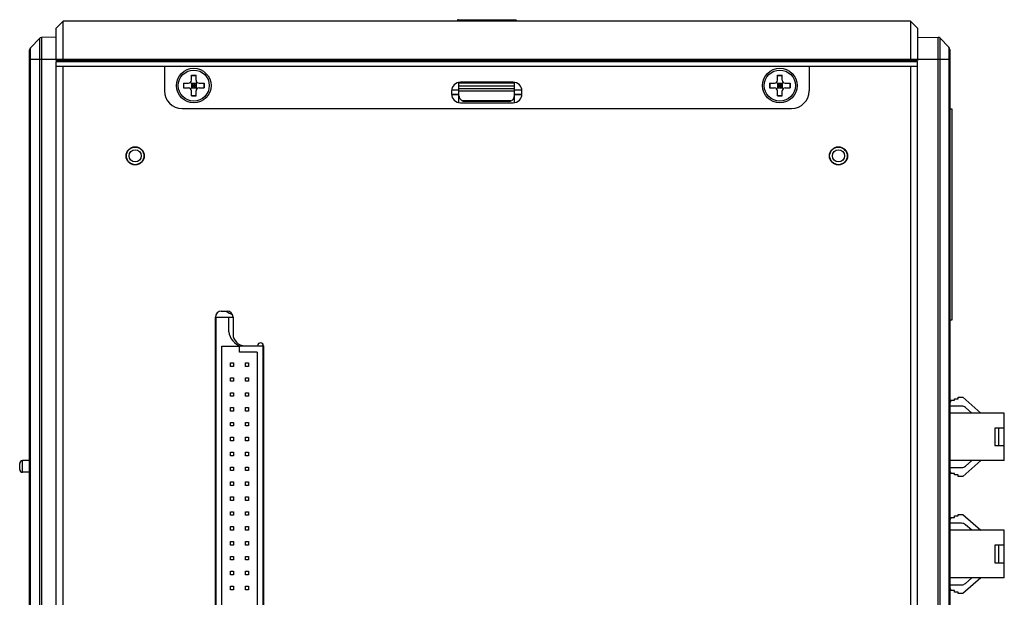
# Model space of a CAD drawing. Header units: millimetres. Extents: x 0 to 1189, y 0 to 841.
# Tile 6 of 6: x 789 to 957, y 443 to 542. Entities that reach past the tile are written whole.
import ezdxf

# ---------------------------------------------------------------- set-up
doc = ezdxf.new("R2010")
doc.units = ezdxf.units.MM
doc.header["$LTSCALE"] = 65.395
doc.layers.add('00_COMPONENTS', color=7, linetype='CONTINUOUS')

msp = doc.modelspace()

# ---------------------------------------------------------------- linework, layer by layer
at = {"layer": '00_COMPONENTS', "color": 7}
for p, q in [((795.229, 540.574), (796.429, 541.774)), ((796.429, 535.074), (796.429, 541.774)), ((941.029, 541.774), (796.429, 541.774)), ((863.729, 541.913), (863.729, 541.763)), ((863.929, 542.015), (873.529, 542.015)), ((873.729, 541.913), (873.729, 541.763)), ((941.029, 541.774), (941.029, 535.074)), ((942.229, 540.574), (941.029, 541.774)), ((795.229, 535.074), (795.229, 540.574)), ((942.229, 540.574), (942.229, 535.074)), ((790.869, 537.228), (792.387, 538.8)), ((795.229, 539.04), (792.73, 538.952)), ((942.229, 539.057), (945.725, 538.996)), ((946.073, 538.846), (947.586, 537.307)), ((790.729, 350.669), (790.729, 536.88)), ((947.729, 536.956), (947.729, 350.592)), ((795.229, 535.074), (942.229, 535.074)), ((795.229, 352.674), (795.229, 534.874)), ((795.229, 534.874), (942.229, 534.874)), ((796.229, 534.874), (796.229, 535.074)), ((796.329, 535.074), (796.329, 534.874)), ((941.129, 535.074), (941.129, 534.874)), ((941.229, 535.074), (941.229, 534.874)), ((942.229, 352.674), (942.229, 534.874)), ((795.229, 534.074), (942.229, 534.074)), ((796.429, 353.474), (796.429, 534.074)), ((813.729, 534.074), (813.729, 529.874)), ((923.729, 534.074), (923.729, 529.874)), ((941.029, 534.074), (941.029, 353.474)), ((816.979, 531.174), (816.979, 530.374)), ((816.979, 531.174), (817.829, 531.174)), ((817.006, 531.174), (817.006, 530.374)), ((818.182, 530.228), (819.275, 531.321)), ((818.182, 531.321), (819.275, 530.228)), ((818.329, 531.674), (818.329, 532.524)), ((818.329, 532.524), (819.129, 532.524)), ((818.329, 532.497), (819.129, 532.497)), ((818.329, 531.174), (818.329, 530.374)), ((818.329, 531.174), (819.129, 531.174)), ((818.729, 531.174), (818.729, 530.374)), ((819.129, 531.674), (819.129, 532.524)), ((819.129, 531.174), (819.129, 530.374)), ((819.629, 531.174), (820.479, 531.174)), ((820.452, 531.174), (820.452, 530.374)), ((820.479, 531.174), (820.479, 530.374)), ((863.979, 527.86), (863.979, 531.236)), ((863.979, 531.236), (873.479, 531.236)), ((873.229, 531.336), (864.229, 531.336)), ((873.479, 527.86), (873.479, 531.236)), ((916.979, 531.174), (916.979, 530.374)), ((916.979, 531.174), (917.829, 531.174)), ((917.006, 531.174), (917.006, 530.374)), ((918.182, 530.228), (919.275, 531.321)), ((918.182, 531.321), (919.275, 530.228)), ((918.329, 531.674), (918.329, 532.524)), ((918.329, 532.524), (919.129, 532.524)), ((918.329, 532.497), (919.129, 532.497)), ((918.329, 531.174), (918.329, 530.374)), ((918.329, 531.174), (919.129, 531.174)), ((918.729, 531.174), (918.729, 530.374)), ((919.129, 531.674), (919.129, 532.524)), ((919.129, 531.174), (919.129, 530.374)), ((919.629, 531.174), (920.479, 531.174)), ((920.452, 531.174), (920.452, 530.374)), ((920.479, 531.174), (920.479, 530.374)), ((816.979, 530.374), (817.829, 530.374)), ((818.329, 530.774), (819.129, 530.774)), ((818.329, 530.374), (819.129, 530.374)), ((818.329, 529.024), (818.329, 529.874)), ((819.129, 529.024), (819.129, 529.874)), ((819.629, 530.374), (820.479, 530.374)), ((862.729, 529.836), (862.729, 529.336)), ((874.729, 529.336), (874.729, 529.836)), ((916.979, 530.374), (917.829, 530.374)), ((918.329, 530.774), (919.129, 530.774)), ((918.329, 530.374), (919.129, 530.374)), ((918.329, 529.024), (918.329, 529.874)), ((919.129, 529.024), (919.129, 529.874)), ((919.629, 530.374), (920.479, 530.374)), ((818.329, 529.052), (819.129, 529.052)), ((818.329, 529.024), (819.129, 529.024)), ((864.229, 527.836), (873.229, 527.836)), ((872.367, 528.036), (865.086, 528.036)), ((918.329, 529.052), (919.129, 529.052)), ((918.329, 529.024), (919.129, 529.024)), ((816.729, 526.874), (920.729, 526.874)), ((948.129, 526.774), (947.729, 526.774)), ((948.129, 490.774), (948.129, 526.774)), ((823.429, 492.274), (824.429, 492.274)), ((822.429, 396.274), (822.429, 491.274)), ((822.529, 396.274), (822.529, 491.274)), ((822.529, 491.274), (825.429, 491.274)), ((824.712, 488.745), (824.712, 491.274)), ((825.429, 491.274), (825.429, 488.374)), ((947.729, 490.774), (948.129, 490.774)), ((823.529, 401.274), (823.529, 486.274)), ((823.529, 486.274), (826.529, 486.274)), ((826.529, 485.274), (826.529, 486.274)), ((830.529, 486.274), (826.763, 486.274)), ((827.429, 486.374), (829.629, 486.374)), ((830.529, 486.671), (830.529, 400.878)), ((830.629, 486.374), (830.629, 401.174)), ((829.529, 485.274), (826.529, 485.274)), ((829.529, 485.274), (829.529, 402.274)), ((825.009, 482.844), (825.009, 483.444)), ((825.009, 483.444), (825.509, 483.444)), ((825.509, 482.844), (825.009, 482.844)), ((825.509, 483.444), (825.509, 482.844)), ((827.549, 482.844), (827.549, 483.444)), ((827.549, 483.444), (828.049, 483.444)), ((828.049, 482.844), (827.549, 482.844)), ((828.049, 483.444), (828.049, 482.844)), ((825.009, 480.304), (825.009, 480.904)), ((825.009, 480.904), (825.509, 480.904)), ((825.509, 480.904), (825.509, 480.304)), ((827.549, 480.304), (827.549, 480.904)), ((827.549, 480.904), (828.049, 480.904)), ((828.049, 480.904), (828.049, 480.304)), ((825.509, 480.304), (825.009, 480.304)), ((828.049, 480.304), (827.549, 480.304)), ((825.009, 477.764), (825.009, 478.364)), ((825.009, 478.364), (825.509, 478.364)), ((825.509, 477.764), (825.009, 477.764)), ((825.509, 478.364), (825.509, 477.764)), ((827.549, 477.764), (827.549, 478.364)), ((827.549, 478.364), (828.049, 478.364)), ((828.049, 477.764), (827.549, 477.764)), ((828.049, 478.364), (828.049, 477.764)), ((948.528, 477.324), (949.128, 477.324)), ((948.528, 477.074), (948.528, 477.324)), ((949.128, 477.574), (949.928, 477.574)), ((949.128, 477.324), (949.128, 477.574)), ((949.928, 477.574), (953.029, 474.874)), ((825.009, 475.224), (825.009, 475.824)), ((825.009, 475.824), (825.509, 475.824)), ((825.509, 475.824), (825.509, 475.224)), ((827.549, 475.224), (827.549, 475.824)), ((827.549, 475.824), (828.049, 475.824)), ((828.049, 475.824), (828.049, 475.224)), ((947.729, 476.824), (947.928, 476.824)), ((949.753, 476.074), (947.729, 476.074)), ((947.928, 477.074), (948.528, 477.074)), ((947.928, 476.824), (947.928, 477.074)), ((951.506, 474.874), (950.41, 475.829)), ((825.509, 475.224), (825.009, 475.224)), ((828.049, 475.224), (827.549, 475.224)), ((957.029, 474.874), (947.729, 474.874)), ((957.029, 466.774), (957.029, 474.874)), ((825.009, 472.684), (825.009, 473.284)), ((825.009, 473.284), (825.509, 473.284)), ((825.509, 472.684), (825.009, 472.684)), ((825.509, 473.284), (825.509, 472.684)), ((827.549, 472.684), (827.549, 473.284)), ((827.549, 473.284), (828.049, 473.284)), ((828.049, 472.684), (827.549, 472.684)), ((828.049, 473.284), (828.049, 472.684)), ((957.029, 472.324), (955.429, 472.324)), ((955.429, 472.324), (955.429, 469.324)), ((956.029, 472.324), (956.029, 469.324)), ((825.009, 470.144), (825.009, 470.744)), ((825.009, 470.744), (825.509, 470.744)), ((825.509, 470.744), (825.509, 470.144)), ((827.549, 470.144), (827.549, 470.744)), ((827.549, 470.744), (828.049, 470.744)), ((828.049, 470.744), (828.049, 470.144)), ((825.509, 470.144), (825.009, 470.144)), ((828.049, 470.144), (827.549, 470.144)), ((955.429, 469.324), (957.029, 469.324)), ((825.009, 467.604), (825.009, 468.204)), ((825.009, 468.204), (825.509, 468.204)), ((825.509, 467.604), (825.009, 467.604)), ((825.509, 468.204), (825.509, 467.604)), ((827.549, 467.604), (827.549, 468.204)), ((827.549, 468.204), (828.049, 468.204)), ((828.049, 467.604), (827.549, 467.604)), ((828.049, 468.204), (828.049, 467.604)), ((789.029, 465.274), (789.029, 466.274)), ((790.729, 466.774), (789.529, 466.774)), ((825.009, 465.064), (825.009, 465.664)), ((825.009, 465.664), (825.509, 465.664)), ((825.509, 465.664), (825.509, 465.064)), ((827.549, 465.064), (827.549, 465.664)), ((827.549, 465.664), (828.049, 465.664)), ((828.049, 465.664), (828.049, 465.064)), ((957.029, 466.774), (947.729, 466.774)), ((947.729, 465.574), (949.753, 465.574)), ((953.029, 466.774), (949.928, 464.074)), ((950.41, 465.82), (951.506, 466.774)), ((790.729, 464.774), (789.529, 464.774)), ((825.509, 465.064), (825.009, 465.064)), ((828.049, 465.064), (827.549, 465.064)), ((947.928, 464.824), (947.729, 464.824)), ((947.928, 464.574), (947.928, 464.824)), ((948.528, 464.574), (947.928, 464.574)), ((948.528, 464.324), (948.528, 464.574)), ((949.128, 464.324), (948.528, 464.324)), ((949.128, 464.074), (949.128, 464.324)), ((949.928, 464.074), (949.128, 464.074)), ((825.009, 462.524), (825.009, 463.124)), ((825.009, 463.124), (825.509, 463.124)), ((825.509, 462.524), (825.009, 462.524)), ((825.509, 463.124), (825.509, 462.524)), ((827.549, 462.524), (827.549, 463.124)), ((827.549, 463.124), (828.049, 463.124)), ((828.049, 462.524), (827.549, 462.524)), ((828.049, 463.124), (828.049, 462.524)), ((825.009, 459.984), (825.009, 460.584)), ((825.009, 460.584), (825.509, 460.584)), ((825.509, 460.584), (825.509, 459.984)), ((827.549, 459.984), (827.549, 460.584)), ((827.549, 460.584), (828.049, 460.584)), ((828.049, 460.584), (828.049, 459.984)), ((825.509, 459.984), (825.009, 459.984)), ((828.049, 459.984), (827.549, 459.984)), ((825.009, 457.444), (825.009, 458.044)), ((825.009, 458.044), (825.509, 458.044)), ((825.509, 457.444), (825.009, 457.444)), ((825.509, 458.044), (825.509, 457.444)), ((827.549, 457.444), (827.549, 458.044)), ((827.549, 458.044), (828.049, 458.044)), ((828.049, 457.444), (827.549, 457.444)), ((828.049, 458.044), (828.049, 457.444)), ((947.928, 457.074), (948.528, 457.074)), ((947.928, 456.824), (947.928, 457.074)), ((948.528, 457.324), (949.128, 457.324)), ((948.528, 457.074), (948.528, 457.324)), ((949.128, 457.574), (949.928, 457.574)), ((949.128, 457.324), (949.128, 457.574)), ((949.928, 457.574), (953.029, 454.874)), ((825.009, 454.904), (825.009, 455.504)), ((825.009, 455.504), (825.509, 455.504)), ((825.509, 455.504), (825.509, 454.904)), ((827.549, 454.904), (827.549, 455.504)), ((827.549, 455.504), (828.049, 455.504)), ((828.049, 455.504), (828.049, 454.904)), ((947.729, 456.824), (947.928, 456.824)), ((949.753, 456.074), (947.729, 456.074)), ((951.506, 454.874), (950.41, 455.829)), ((825.509, 454.904), (825.009, 454.904)), ((828.049, 454.904), (827.549, 454.904)), ((957.029, 454.874), (947.729, 454.874)), ((957.029, 446.774), (957.029, 454.874)), ((825.009, 452.364), (825.009, 452.964)), ((825.009, 452.964), (825.509, 452.964)), ((825.509, 452.364), (825.009, 452.364)), ((825.509, 452.964), (825.509, 452.364)), ((827.549, 452.364), (827.549, 452.964)), ((827.549, 452.964), (828.049, 452.964)), ((828.049, 452.364), (827.549, 452.364)), ((828.049, 452.964), (828.049, 452.364)), ((957.029, 452.324), (955.429, 452.324)), ((955.429, 452.324), (955.429, 449.324)), ((956.029, 452.324), (956.029, 449.324)), ((825.009, 449.824), (825.009, 450.424)), ((825.009, 450.424), (825.509, 450.424)), ((825.509, 450.424), (825.509, 449.824)), ((827.549, 449.824), (827.549, 450.424)), ((827.549, 450.424), (828.049, 450.424)), ((828.049, 450.424), (828.049, 449.824)), ((825.509, 449.824), (825.009, 449.824)), ((828.049, 449.824), (827.549, 449.824)), ((955.429, 449.324), (957.029, 449.324)), ((825.009, 447.284), (825.009, 447.884)), ((825.009, 447.884), (825.509, 447.884)), ((825.509, 447.284), (825.009, 447.284)), ((825.509, 447.884), (825.509, 447.284)), ((827.549, 447.284), (827.549, 447.884)), ((827.549, 447.884), (828.049, 447.884)), ((828.049, 447.284), (827.549, 447.284)), ((828.049, 447.884), (828.049, 447.284)), ((825.009, 444.744), (825.009, 445.344)), ((825.009, 445.344), (825.509, 445.344)), ((825.509, 445.344), (825.509, 444.744)), ((827.549, 444.744), (827.549, 445.344)), ((827.549, 445.344), (828.049, 445.344)), ((828.049, 445.344), (828.049, 444.744)), ((957.029, 446.774), (947.729, 446.774)), ((947.729, 445.574), (949.753, 445.574)), ((953.029, 446.774), (949.928, 444.074)), ((950.41, 445.82), (951.506, 446.774)), ((825.509, 444.744), (825.009, 444.744)), ((828.049, 444.744), (827.549, 444.744)), ((947.928, 444.824), (947.729, 444.824)), ((947.928, 444.574), (947.928, 444.824)), ((948.528, 444.574), (947.928, 444.574)), ((948.528, 444.324), (948.528, 444.574)), ((949.128, 444.324), (948.528, 444.324)), ((949.128, 444.074), (949.128, 444.324)), ((949.928, 444.074), (949.128, 444.074))]:
    msp.add_line(p, q, dxfattribs=at)
at = {"layer": '00_COMPONENTS', "color": 4}
for p, q in [((863.929, 542.015), (863.929, 541.767)), ((863.929, 541.915), (873.529, 541.915)), ((873.529, 542.015), (873.529, 541.767)), ((792.387, 538.8), (792.387, 348.749)), ((792.73, 538.952), (792.73, 348.597)), ((945.725, 348.553), (945.725, 538.996)), ((946.073, 348.702), (946.073, 538.846)), ((790.869, 350.321), (790.869, 537.228)), ((947.586, 537.307), (947.586, 350.242)), ((790.729, 535.274), (947.729, 535.274)), ((862.729, 529.302), (863.979, 529.302)), ((862.736, 529.236), (863.979, 529.236)), ((862.743, 530.029), (863.979, 530.029)), ((863.979, 530.736), (873.479, 530.736)), ((863.979, 530.276), (873.479, 530.276)), ((863.979, 529.885), (873.479, 529.885)), ((873.479, 530.029), (874.715, 530.029)), ((873.479, 529.302), (874.729, 529.302)), ((873.479, 529.236), (874.722, 529.236)), ((872.848, 528.145), (864.604, 528.145)), ((789.529, 464.774), (789.529, 466.774))]:
    msp.add_line(p, q, dxfattribs=at)
at = {"layer": '00_COMPONENTS', "color": 7}
for centre, radius in [((818.729, 530.774), 2.95), ((818.729, 530.774), 2.65), ((918.729, 530.774), 2.95), ((918.729, 530.774), 2.65), ((808.729, 518.774), 1.55), ((808.729, 518.774), 1.499), ((808.729, 518.774), 1.029), ((928.729, 518.774), 1.55), ((928.729, 518.774), 1.499), ((928.729, 518.774), 1.029)]:
    msp.add_circle(centre, radius, dxfattribs=at)
for centre, radius, start, end in [((792.747, 538.453), 0.5, 92, 136), ((945.716, 538.496), 0.5, 44.5, 89), ((791.229, 536.88), 0.5, 136, 180), ((947.229, 536.956), 0.5, 0, 44.5), ((817.829, 531.674), 0.5, 270, 360), ((819.629, 531.674), 0.5, 180, 270), ((864.229, 529.836), 1.5, 90, 180), ((873.229, 529.836), 1.5, 0, 90), ((917.829, 531.674), 0.5, 270, 360), ((919.629, 531.674), 0.5, 180, 270), ((816.729, 529.874), 3, 180, 270), ((817.829, 529.874), 0.5, 0, 90), ((819.629, 529.874), 0.5, 90, 180), ((864.229, 529.336), 1.5, 180, 270), ((873.229, 529.336), 1.5, 270, 360), ((917.829, 529.874), 0.5, 0, 90), ((919.629, 529.874), 0.5, 90, 180), ((920.729, 529.874), 3, 270, 360), ((865.086, 529.148), 1.112, 185.79664, 270), ((872.367, 529.148), 1.112, 270, 360), ((823.429, 491.274), 1, 90, 180), ((826.529, 495.274), 3.75, 233.13828, 251.16707), ((824.429, 491.274), 1, 0, 90), ((827.687, 489.128), 3, 187.3428, 252.04862), ((827.429, 488.374), 2, 180, 270), ((830.129, 486.374), 0.5, 0, 180), ((949.753, 475.074), 1, 48.95698, 90), ((789.529, 466.274), 0.5, 90, 180), ((949.753, 466.574), 1, 270, 311.04302), ((789.529, 465.274), 0.5, 180, 270), ((949.753, 455.074), 1, 48.95698, 90), ((949.753, 446.574), 1, 270, 311.04302)]:
    msp.add_arc(centre, radius, start, end, dxfattribs=at)
for points, knots in [([(863.829, 542.013), (863.803, 542.013), (863.75, 541.992), (863.729, 541.939), (863.729, 541.913)], [0, 0, 0, 0, 0.5000265, 1, 1, 1, 1]), ([(863.829, 542.013), (863.829, 542.016), (863.845, 542.011), (863.87, 542.019), (863.905, 542.015), (863.929, 542.015)], [0, 0, 0, 0, 0.0791588, 0.2963811, 1, 1, 1, 1]), ([(873.529, 542.015), (873.553, 542.015), (873.588, 542.019), (873.614, 542.011), (873.629, 542.016), (873.629, 542.013)], [0, 0, 0, 0, 0.7107528, 0.9241614, 1, 1, 1, 1]), ([(873.629, 542.013), (873.654, 542.013), (873.708, 541.992), (873.729, 541.939), (873.729, 541.913)], [0, 0, 0, 0, 0.5000269, 1, 1, 1, 1])]:
    msp.add_open_spline(points, degree=3, knots=knots, dxfattribs=at)
at = {"layer": '00_COMPONENTS', "color": 4}
for points, knots in [([(863.729, 541.913), (863.729, 541.918), (863.76, 541.908), (863.791, 541.918), (863.858, 541.913), (863.903, 541.915), (863.929, 541.915)], [0, 0, 0, 0, 0.0759662, 0.2921984, 0.6167078, 1, 1, 1, 1]), ([(873.529, 541.915), (873.554, 541.915), (873.6, 541.913), (873.667, 541.918), (873.697, 541.908), (873.729, 541.918), (873.729, 541.913)], [0, 0, 0, 0, 0.3821351, 0.7063053, 0.9234286, 1, 1, 1, 1])]:
    msp.add_open_spline(points, degree=3, knots=knots, dxfattribs=at)

doc.saveas('drawing.dxf')
